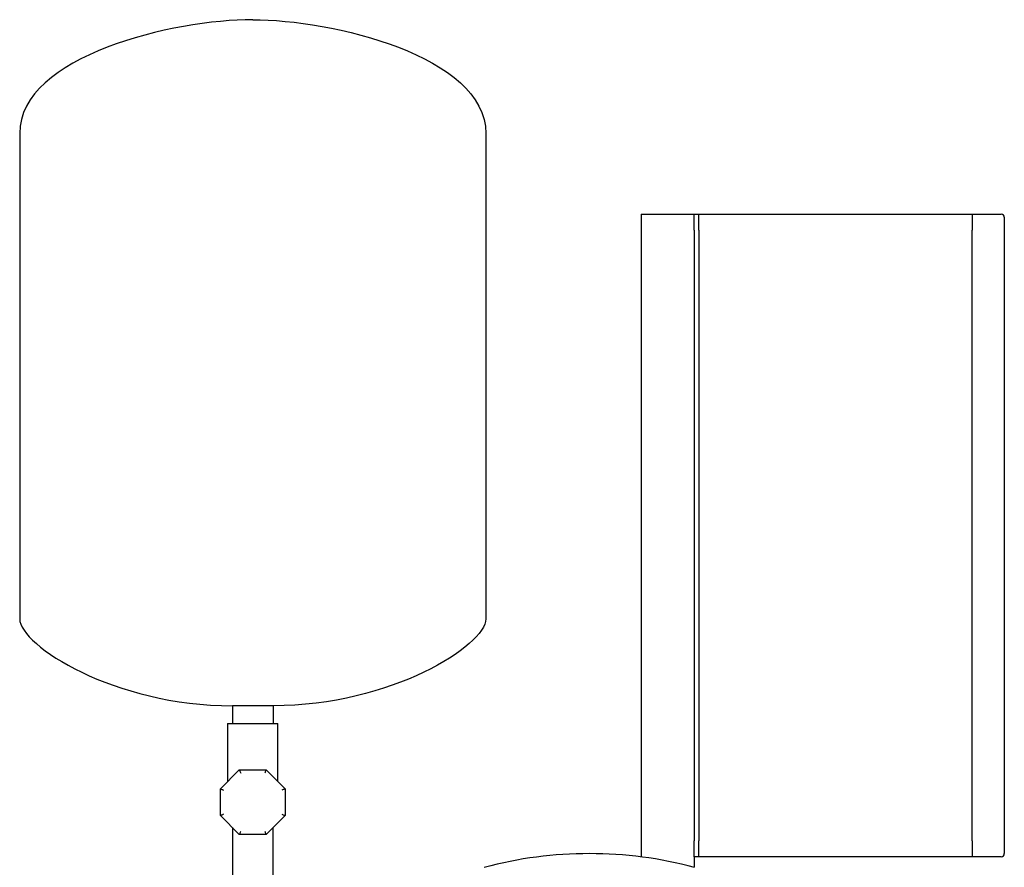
# Model space of a CAD drawing. Header units: millimetres. Extents: x 13 to 1887, y 14 to 894.
# Tile 2 of 8: x 277 to 889, y 367 to 894. Entities that reach past the tile are written whole.
import ezdxf

# ---------------------------------------------------------------- set-up
doc = ezdxf.new("R2010")
doc.units = ezdxf.units.MM

msp = doc.modelspace()

# ---------------------------------------------------------------- linework, layer by layer
at = {"color": 7, "linetype": 'Continuous', "lineweight": 25}
for p, q in [((276.86, 823.42), (276.86, 521.42)), ((566.86, 823.42), (566.86, 521.42)), ((663.46, 773.28), (663.46, 373.24)), ((663.46, 773.28), (696.46, 773.28)), ((696.46, 773.28), (699.46, 773.28)), ((696.46, 763.28), (696.46, 773.28)), ((699.46, 763.28), (699.46, 773.28)), ((699.46, 773.28), (869.46, 773.28)), ((869.46, 773.28), (869.46, 763.28)), ((869.46, 773.28), (887.46, 773.28)), ((889.46, 771.28), (889.46, 763.28)), ((696.46, 763.28), (696.46, 383.28)), ((699.46, 763.28), (699.46, 383.28)), ((869.46, 383.28), (869.46, 763.28)), ((889.46, 763.28), (889.46, 383.28)), ((434.56, 467.28), (409.16, 467.28)), ((409.16, 467.28), (409.16, 456.33)), ((434.56, 467.28), (434.56, 456.33)), ((406.16, 456.33), (406.16, 420.07)), ((406.16, 456.33), (421.86, 456.33)), ((421.86, 456.33), (437.56, 456.33)), ((437.56, 420.07), (437.56, 456.33)), ((401.71, 415.62), (413.51, 427.43)), ((413.51, 427.43), (430.2, 427.43)), ((430.2, 427.43), (442.01, 415.62)), ((401.71, 398.93), (401.71, 415.62)), ((442.01, 415.62), (442.01, 398.93)), ((413.51, 387.13), (401.71, 398.93)), ((442.01, 398.93), (430.2, 387.13)), ((409.16, 391.48), (409.16, 359.28)), ((430.2, 387.13), (413.51, 387.13)), ((434.56, 359.28), (434.56, 391.48)), ((696.46, 373.28), (696.46, 383.28)), ((699.46, 373.28), (699.46, 383.28)), ((869.46, 383.28), (869.46, 373.28)), ((889.46, 383.28), (889.46, 375.28)), ((696.46, 373.28), (696.46, 366.8)), ((699.46, 373.28), (696.46, 373.28)), ((869.46, 373.28), (699.46, 373.28)), ((887.46, 373.28), (869.46, 373.28))]:
    msp.add_line(p, q, dxfattribs=at)
for centre, radius, start, end in [((887.46, 771.28), 2, 0, 90), ((631.32, 120.77), 254.51, 75.09772, 104.90228), ((887.46, 375.28), 2, 270, 0)]:
    msp.add_arc(centre, radius, start, end, dxfattribs=at)
for points in [[(421.86, 894.28), (373.4, 894.28), (276.86, 872.11), (276.86, 823.42)], [(421.86, 894.28), (470.31, 894.28), (566.86, 872.11), (566.86, 823.42)], [(276.86, 521.42), (276.86, 504.85), (335.8, 467.28), (409.16, 467.28)], [(566.86, 521.42), (566.86, 504.85), (507.91, 467.28), (434.56, 467.28)]]:
    msp.add_open_spline(points, degree=3, dxfattribs=at)
for points in [[(413.51, 427.43), (413.51, 427.43), (413.53, 427.38), (413.61, 427.19), (413.67, 427.04), (413.83, 426.65), (413.93, 426.41), (414.13, 425.92), (414.24, 425.66), (414.34, 425.43)], [(430.2, 427.43), (430.2, 427.43), (430.18, 427.38), (430.1, 427.19), (430.04, 427.04), (429.88, 426.65), (429.78, 426.41), (429.58, 425.92), (429.47, 425.66), (429.37, 425.43)], [(401.71, 415.62), (401.71, 415.62), (401.75, 415.61), (401.94, 415.52), (402.1, 415.46), (402.49, 415.3), (402.72, 415.2), (403.22, 415), (403.47, 414.89), (403.71, 414.79)], [(442.01, 415.62), (442.01, 415.62), (441.96, 415.61), (441.77, 415.52), (441.62, 415.46), (441.22, 415.3), (440.99, 415.2), (440.5, 415), (440.24, 414.89), (440.01, 414.79)], [(403.71, 399.76), (403.47, 399.66), (403.22, 399.56), (402.72, 399.35), (402.49, 399.25), (402.1, 399.09), (401.94, 399.03), (401.75, 398.95), (401.71, 398.93), (401.71, 398.93)], [(440.01, 399.76), (440.24, 399.66), (440.5, 399.56), (440.99, 399.35), (441.22, 399.25), (441.62, 399.09), (441.77, 399.03), (441.96, 398.95), (442.01, 398.93), (442.01, 398.93)], [(414.34, 389.13), (414.24, 388.89), (414.13, 388.64), (413.93, 388.14), (413.83, 387.91), (413.67, 387.52), (413.61, 387.36), (413.53, 387.17), (413.51, 387.13), (413.51, 387.13)], [(429.37, 389.13), (429.47, 388.89), (429.58, 388.64), (429.78, 388.14), (429.88, 387.91), (430.04, 387.52), (430.1, 387.36), (430.18, 387.17), (430.2, 387.13), (430.2, 387.13)]]:
    msp.add_open_spline(points, degree=3, knots=[0, 0, 0, 0, 0.25, 0.25, 0.5, 0.5, 0.75, 0.75, 1, 1, 1, 1], dxfattribs=at)

doc.saveas('drawing.dxf')
